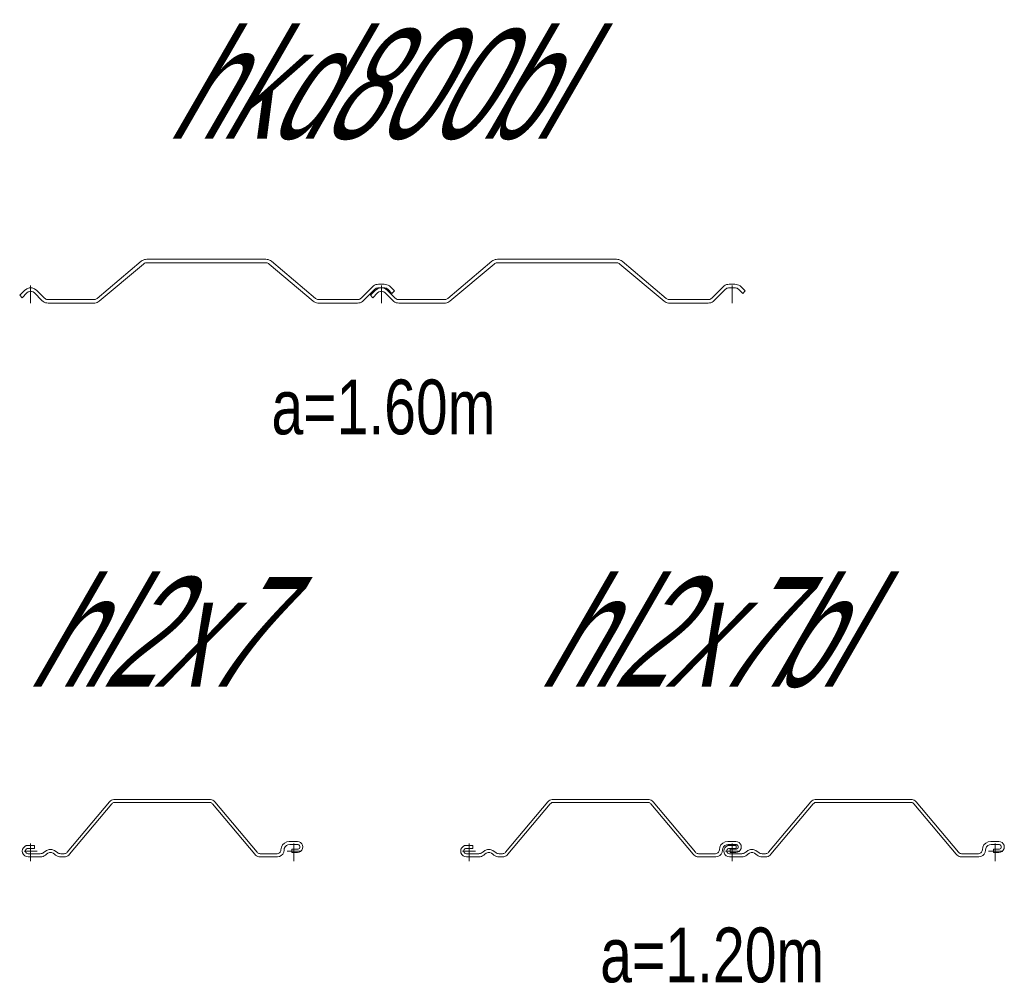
# Model space of a CAD drawing. Extents: x 1.5 to 9.7, y -20.6 to -8.6.
# Tile 7 of 13: x 7.5 to 9.7, y -16.8 to -14.6. Entities that reach past the tile are written whole.
import ezdxf
from ezdxf.enums import TextEntityAlignment as Align

# ---------------------------------------------------------------- set-up
doc = ezdxf.new("R2010")
doc.units = 0
doc.header["$MEASUREMENT"] = 0
doc.linetypes.add('AUSGEZOGEN', pattern=[0])
doc.layers.add('FREIER_TEXT', color=2, linetype='AUSGEZOGEN')
doc.layers.add('STAHL', color=9, linetype='AUSGEZOGEN', lineweight=13)

# ---------------------------------------------------------------- blocks, each defined once
blk = doc.blocks.new('hkd800bl')
at = {"layer": 'STAHL'}
for p, q in [((0.25207, 0.07532), (0.15135, -0.00919)), ((0.15649, -0.01532), (0.25721, 0.06919)), ((0.25432, 0.07696), (0.25207, 0.07532)), ((0.25679, 0.07827), (0.25432, 0.07696)), ((0.25941, 0.07922), (0.25679, 0.07827)), ((0.25721, 0.06919), (0.25856, 0.07018)), ((0.25856, 0.07018), (0.26004, 0.07096)), ((0.26214, 0.0798), (0.25941, 0.07922)), ((0.26004, 0.07096), (0.26161, 0.07153)), ((0.26161, 0.07153), (0.26325, 0.07188)), ((0.26492, 0.08), (0.26214, 0.0798)), ((0.26325, 0.07188), (0.26492, 0.072)), ((0.53636, 0.08), (0.26492, 0.08)), ((0.26492, 0.072), (0.53636, 0.072)), ((0.53915, 0.0798), (0.53636, 0.08)), ((0.53636, 0.072), (0.53803, 0.07188)), ((0.53803, 0.07188), (0.53967, 0.07153)), ((0.54188, 0.07922), (0.53915, 0.0798)), ((0.53967, 0.07153), (0.54124, 0.07096)), ((0.54124, 0.07096), (0.54272, 0.07018)), ((0.5445, 0.07827), (0.54188, 0.07922)), ((0.54272, 0.07018), (0.54408, 0.06919)), ((0.54408, 0.06919), (0.6448, -0.01532)), ((0.54696, 0.07696), (0.5445, 0.07827)), ((0.54922, 0.07532), (0.54696, 0.07696)), ((0.64994, -0.00919), (0.54922, 0.07532)), ((1.05207, 0.07532), (0.95135, -0.00919)), ((0.95649, -0.01532), (1.05721, 0.06919)), ((1.05432, 0.07696), (1.05207, 0.07532)), ((1.05679, 0.07827), (1.05432, 0.07696)), ((1.05941, 0.07922), (1.05679, 0.07827)), ((1.05721, 0.06919), (1.05856, 0.07018)), ((1.05856, 0.07018), (1.06004, 0.07096)), ((1.06214, 0.0798), (1.05941, 0.07922)), ((1.06004, 0.07096), (1.06161, 0.07153)), ((1.06161, 0.07153), (1.06325, 0.07188)), ((1.06492, 0.08), (1.06214, 0.0798)), ((1.06325, 0.07188), (1.06492, 0.072)), ((1.33636, 0.08), (1.06492, 0.08)), ((1.06492, 0.072), (1.33636, 0.072)), ((1.33915, 0.0798), (1.33636, 0.08)), ((1.33636, 0.072), (1.33803, 0.07188)), ((1.33803, 0.07188), (1.33967, 0.07153)), ((1.34188, 0.07922), (1.33915, 0.0798)), ((1.33967, 0.07153), (1.34124, 0.07096)), ((1.34124, 0.07096), (1.34272, 0.07018)), ((1.3445, 0.07827), (1.34188, 0.07922)), ((1.34272, 0.07018), (1.34408, 0.06919)), ((1.34408, 0.06919), (1.4448, -0.01532)), ((1.34696, 0.07696), (1.3445, 0.07827)), ((1.34922, 0.07532), (1.34696, 0.07696)), ((1.44994, -0.00919), (1.34922, 0.07532)), ((0.7904, 0.02276), (0.78742, 0.02208)), ((0.79357, 0.023), (0.7904, 0.02276)), ((0.80643, 0.023), (0.79357, 0.023)), ((0.80956, 0.02275), (0.80643, 0.023)), ((0.81261, 0.02202), (0.80956, 0.02275)), ((1.5904, 0.02276), (1.58742, 0.02208)), ((1.59357, 0.023), (1.5904, 0.02276)), ((1.60643, 0.023), (1.59357, 0.023)), ((1.60956, 0.02275), (1.60643, 0.023)), ((1.61261, 0.02202), (1.60956, 0.02275)), ((-0.01414, 0.00886), (-0.025, -0.002)), ((-0.01934, -0.00766), (-0.00848, 0.0032)), ((-0.00908, 0.01254), (-0.01414, 0.00886)), ((-0.00313, 0.01447), (-0.00908, 0.01254)), ((-0.00848, 0.0032), (-0.00545, 0.00541)), ((-0.00545, 0.00541), (-0.00188, 0.00657)), ((0.00313, 0.01447), (-0.00313, 0.01447)), ((-0.00188, 0.00657), (0.00188, 0.00657)), ((0, -0.02), (0, 0.02)), ((0.00188, 0.00657), (0.00545, 0.00541)), ((0.00908, 0.01254), (0.00313, 0.01447)), ((0.00545, 0.00541), (0.00849, 0.0032)), ((0.00849, 0.0032), (0.02583, -0.01414)), ((0.01414, 0.00886), (0.00908, 0.01254)), ((0.03149, -0.00849), (0.01414, 0.00886)), ((0.77943, 0.01714), (0.7538, -0.00849)), ((0.75945, -0.01414), (0.78508, 0.01148)), ((0.78586, 0.00886), (0.775, -0.002)), ((0.78181, 0.01918), (0.77943, 0.01714)), ((0.78066, -0.00766), (0.79152, 0.0032)), ((0.78449, 0.02082), (0.78181, 0.01918)), ((0.78742, 0.02208), (0.78449, 0.02082)), ((0.78508, 0.01148), (0.78651, 0.01271)), ((0.79092, 0.01254), (0.78586, 0.00886)), ((0.78651, 0.01271), (0.78812, 0.01369)), ((0.78812, 0.01369), (0.78983, 0.0144)), ((0.78983, 0.0144), (0.79169, 0.01485)), ((0.79687, 0.01447), (0.79092, 0.01254)), ((0.79152, 0.0032), (0.79455, 0.00541)), ((0.79169, 0.01485), (0.79357, 0.015)), ((0.79357, 0.015), (0.80621, 0.015)), ((0.79455, 0.00541), (0.79812, 0.00657)), ((0.80313, 0.01447), (0.79687, 0.01447)), ((0.79812, 0.00657), (0.80188, 0.00657)), ((0.8, -0.02), (0.8, 0.02)), ((0.8, 0.02), (0.8, -0.02)), ((0.80188, 0.00657), (0.80545, 0.00541)), ((0.80908, 0.01254), (0.80313, 0.01447)), ((0.80545, 0.00541), (0.80849, 0.0032)), ((0.80621, 0.015), (0.80809, 0.01485)), ((0.80809, 0.01485), (0.80992, 0.01441)), ((0.80849, 0.0032), (0.82583, -0.01414)), ((0.81414, 0.00886), (0.80908, 0.01254)), ((0.80992, 0.01441), (0.81166, 0.01369)), ((0.81166, 0.01369), (0.81327, 0.01271)), ((0.81551, 0.02082), (0.81261, 0.02202)), ((0.81327, 0.01271), (0.8147, 0.01148)), ((0.83149, -0.00849), (0.81414, 0.00886)), ((0.8147, 0.01148), (0.82423, 0.00195)), ((0.81819, 0.01918), (0.81551, 0.02082)), ((0.82058, 0.01714), (0.81819, 0.01918)), ((0.83, 0.00772), (0.82058, 0.01714)), ((0.82423, 0.00195), (0.83, 0.00772)), ((1.57943, 0.01714), (1.5538, -0.00849)), ((1.55945, -0.01414), (1.58508, 0.01148)), ((1.58181, 0.01918), (1.57943, 0.01714)), ((1.58449, 0.02082), (1.58181, 0.01918)), ((1.58742, 0.02208), (1.58449, 0.02082)), ((1.58508, 0.01148), (1.58651, 0.01271)), ((1.58651, 0.01271), (1.58812, 0.01369)), ((1.58812, 0.01369), (1.58983, 0.0144)), ((1.58983, 0.0144), (1.59169, 0.01485)), ((1.59169, 0.01485), (1.59357, 0.015)), ((1.59357, 0.015), (1.60621, 0.015)), ((1.6, 0.02), (1.6, -0.02)), ((1.60621, 0.015), (1.60809, 0.01485)), ((1.60809, 0.01485), (1.60992, 0.01441)), ((1.60992, 0.01441), (1.61166, 0.01369)), ((1.61166, 0.01369), (1.61327, 0.01271)), ((1.61551, 0.02082), (1.61261, 0.02202)), ((1.61327, 0.01271), (1.6147, 0.01148)), ((1.6147, 0.01148), (1.62423, 0.00195)), ((1.61819, 0.01918), (1.61551, 0.02082)), ((1.62058, 0.01714), (1.61819, 0.01918)), ((1.63, 0.00772), (1.62058, 0.01714)), ((1.62423, 0.00195), (1.63, 0.00772)), ((-0.025, -0.002), (-0.01934, -0.00766)), ((0.02583, -0.01414), (0.02822, -0.01618)), ((0.02822, -0.01618), (0.03089, -0.01782)), ((0.03089, -0.01782), (0.03379, -0.01902)), ((0.03292, -0.00971), (0.03149, -0.00849)), ((0.03452, -0.01069), (0.03292, -0.00971)), ((0.03379, -0.01902), (0.03684, -0.01975)), ((0.03626, -0.01141), (0.03452, -0.01069)), ((0.03809, -0.01185), (0.03626, -0.01141)), ((0.03684, -0.01975), (0.03997, -0.02)), ((0.03997, -0.012), (0.03809, -0.01185)), ((0.14363, -0.012), (0.03997, -0.012)), ((0.03997, -0.02), (0.14363, -0.02)), ((0.1453, -0.01188), (0.14363, -0.012)), ((0.14363, -0.02), (0.14642, -0.01981)), ((0.14694, -0.01154), (0.1453, -0.01188)), ((0.14642, -0.01981), (0.14915, -0.01923)), ((0.14851, -0.01096), (0.14694, -0.01154)), ((0.14999, -0.01018), (0.14851, -0.01096)), ((0.14915, -0.01923), (0.15177, -0.01827)), ((0.15135, -0.00919), (0.14999, -0.01018)), ((0.15177, -0.01827), (0.15423, -0.01696)), ((0.15423, -0.01696), (0.15649, -0.01532)), ((0.6448, -0.01532), (0.64705, -0.01696)), ((0.64705, -0.01696), (0.64952, -0.01827)), ((0.64952, -0.01827), (0.65214, -0.01923)), ((0.65129, -0.01018), (0.64994, -0.00919)), ((0.65277, -0.01096), (0.65129, -0.01018)), ((0.65214, -0.01923), (0.65487, -0.01981)), ((0.65434, -0.01154), (0.65277, -0.01096)), ((0.65598, -0.01188), (0.65434, -0.01154)), ((0.65487, -0.01981), (0.65765, -0.02)), ((0.65765, -0.012), (0.65598, -0.01188)), ((0.74531, -0.012), (0.65765, -0.012)), ((0.65765, -0.02), (0.74531, -0.02)), ((0.74719, -0.01185), (0.74531, -0.012)), ((0.74531, -0.02), (0.74844, -0.01975)), ((0.74902, -0.01141), (0.74719, -0.01185)), ((0.74844, -0.01975), (0.75149, -0.01902)), ((0.75076, -0.01069), (0.74902, -0.01141)), ((0.75237, -0.00971), (0.75076, -0.01069)), ((0.75149, -0.01902), (0.75439, -0.01782)), ((0.7538, -0.00849), (0.75237, -0.00971)), ((0.75439, -0.01782), (0.75707, -0.01618)), ((0.75707, -0.01618), (0.75945, -0.01414)), ((0.775, -0.002), (0.78066, -0.00766)), ((0.82583, -0.01414), (0.82822, -0.01618)), ((0.82822, -0.01618), (0.83089, -0.01782)), ((0.83089, -0.01782), (0.83379, -0.01902)), ((0.83292, -0.00971), (0.83149, -0.00849)), ((0.83452, -0.01069), (0.83292, -0.00971)), ((0.83379, -0.01902), (0.83684, -0.01975)), ((0.83626, -0.01141), (0.83452, -0.01069)), ((0.83809, -0.01185), (0.83626, -0.01141)), ((0.83684, -0.01975), (0.83997, -0.02)), ((0.83997, -0.012), (0.83809, -0.01185)), ((0.94363, -0.012), (0.83997, -0.012)), ((0.83997, -0.02), (0.94363, -0.02)), ((0.9453, -0.01188), (0.94363, -0.012)), ((0.94363, -0.02), (0.94642, -0.01981)), ((0.94694, -0.01154), (0.9453, -0.01188)), ((0.94642, -0.01981), (0.94915, -0.01923)), ((0.94851, -0.01096), (0.94694, -0.01154)), ((0.94999, -0.01018), (0.94851, -0.01096)), ((0.94915, -0.01923), (0.95177, -0.01827)), ((0.95135, -0.00919), (0.94999, -0.01018)), ((0.95177, -0.01827), (0.95423, -0.01696)), ((0.95423, -0.01696), (0.95649, -0.01532)), ((1.4448, -0.01532), (1.44705, -0.01696)), ((1.44705, -0.01696), (1.44952, -0.01827)), ((1.44952, -0.01827), (1.45214, -0.01923)), ((1.45129, -0.01018), (1.44994, -0.00919)), ((1.45277, -0.01096), (1.45129, -0.01018)), ((1.45214, -0.01923), (1.45487, -0.01981)), ((1.45434, -0.01154), (1.45277, -0.01096)), ((1.45598, -0.01188), (1.45434, -0.01154)), ((1.45487, -0.01981), (1.45765, -0.02)), ((1.45765, -0.012), (1.45598, -0.01188)), ((1.54531, -0.012), (1.45765, -0.012)), ((1.45765, -0.02), (1.54531, -0.02)), ((1.54719, -0.01185), (1.54531, -0.012)), ((1.54531, -0.02), (1.54844, -0.01975)), ((1.54902, -0.01141), (1.54719, -0.01185)), ((1.54844, -0.01975), (1.55149, -0.01902)), ((1.55076, -0.01069), (1.54902, -0.01141)), ((1.55237, -0.00971), (1.55076, -0.01069)), ((1.55149, -0.01902), (1.55439, -0.01782)), ((1.5538, -0.00849), (1.55237, -0.00971)), ((1.55439, -0.01782), (1.55707, -0.01618)), ((1.55707, -0.01618), (1.55945, -0.01414))]:
    blk.add_line(p, q, dxfattribs=at)
blk = doc.blocks.new('hl2x7')
at = {"layer": 'STAHL'}
for p, q in [((0.18196, 0.11426), (0.17999, 0.11228)), ((0.18425, 0.11586), (0.18196, 0.11426)), ((0.18677, 0.11703), (0.18425, 0.11586)), ((0.18947, 0.11776), (0.18677, 0.11703)), ((0.19225, 0.118), (0.18947, 0.11776)), ((0.40776, 0.118), (0.19225, 0.118)), ((0.41053, 0.11776), (0.40776, 0.118)), ((0.41323, 0.11703), (0.41053, 0.11776)), ((0.41576, 0.11586), (0.41323, 0.11703)), ((0.41804, 0.11426), (0.41576, 0.11586)), ((0.42001, 0.11228), (0.41804, 0.11426)), ((0.17999, 0.11228), (0.08343, -0.00279)), ((0.0888, -0.00729), (0.18535, 0.10778)), ((0.18535, 0.10778), (0.18646, 0.10889)), ((0.18646, 0.10889), (0.18775, 0.10979)), ((0.18775, 0.10979), (0.18917, 0.11046)), ((0.18917, 0.11046), (0.19068, 0.11086)), ((0.19068, 0.11086), (0.19225, 0.111)), ((0.19225, 0.111), (0.40776, 0.111)), ((0.40776, 0.111), (0.40932, 0.11086)), ((0.40932, 0.11086), (0.41083, 0.11046)), ((0.41083, 0.11046), (0.41226, 0.10979)), ((0.41226, 0.10979), (0.41354, 0.10889)), ((0.41354, 0.10889), (0.41465, 0.10778)), ((0.41465, 0.10778), (0.5112, -0.00729)), ((0.51657, -0.00279), (0.42001, 0.11228)), ((-0.01836, 0.00402), (-0.019, 0)), ((-0.019, 0), (-0.01839, -0.00402)), ((-0.01652, 0.00764), (-0.01836, 0.00402)), ((-0.01364, 0.01052), (-0.01652, 0.00764)), ((-0.015, 0), (0.015, 0)), ((-0.01002, 0.01236), (-0.01364, 0.01052)), ((-0.012, 0), (-0.01171, 0.00185)), ((-0.01171, -0.00185), (-0.012, 0)), ((-0.01171, 0.00185), (-0.01085, 0.00353)), ((-0.01085, 0.00353), (-0.00953, 0.00485)), ((-0.006, 0.013), (-0.01002, 0.01236)), ((-0.00953, 0.00485), (-0.00785, 0.00571)), ((-0.00785, 0.00571), (-0.006, 0.006)), ((0.009, 0.013), (-0.006, 0.013)), ((-0.006, 0.006), (0.009, 0.006)), ((0, -0.013), (0, 0.017)), ((0.009, 0.006), (0.009, 0.013)), ((0.03626, 0.00149), (0.03119, -0.00219)), ((0.04221, 0.00342), (0.03626, 0.00149)), ((0.04846, 0.00342), (0.04221, 0.00342)), ((0.05441, 0.00149), (0.04846, 0.00342)), ((0.05952, -0.00225), (0.05441, 0.00149)), ((0.57056, 0.00022), (0.56928, -0.00229)), ((0.571, 0.003), (0.57056, 0.00022)), ((0.57193, 0.00887), (0.571, 0.003)), ((0.57463, 0.01417), (0.57193, 0.00887)), ((0.57883, 0.01837), (0.57463, 0.01417)), ((0.57727, -0.00264), (0.578, 0.002)), ((0.578, 0.002), (0.57864, 0.00596)), ((0.57864, 0.00596), (0.58044, 0.0097)), ((0.58413, 0.02107), (0.57883, 0.01837)), ((0.58044, 0.0097), (0.58336, 0.01252)), ((0.58336, 0.01252), (0.58698, 0.01436)), ((0.59, 0.022), (0.58413, 0.02107)), ((0.585, 0), (0.615, 0)), ((0.58698, 0.01436), (0.591, 0.015)), ((0.6085, 0.022), (0.59, 0.022)), ((0.591, 0.015), (0.6085, 0.015)), ((0.596, 0.004), (0.596, -0.003)), ((0.6085, 0.004), (0.596, 0.004)), ((0.6, -0.013), (0.6, 0.017)), ((0.61236, 0.02139), (0.6085, 0.022)), ((0.6085, 0.015), (0.6102, 0.01473)), ((0.6102, 0.00427), (0.6085, 0.004)), ((0.6102, 0.01473), (0.61173, 0.01395)), ((0.61173, 0.00505), (0.6102, 0.00427)), ((0.61173, 0.01395), (0.61295, 0.01273)), ((0.61295, 0.00627), (0.61173, 0.00505)), ((0.61585, 0.01961), (0.61236, 0.02139)), ((0.61295, 0.01273), (0.61373, 0.0112)), ((0.61373, 0.0078), (0.61295, 0.00627)), ((0.61373, 0.0112), (0.614, 0.0095)), ((0.614, 0.0095), (0.61373, 0.0078)), ((0.61857, 0.01687), (0.61585, 0.01961)), ((0.61585, -0.00061), (0.61861, 0.00215)), ((0.62039, 0.01336), (0.61857, 0.01687)), ((0.61861, 0.00215), (0.62039, 0.00564)), ((0.621, 0.0095), (0.62039, 0.01336)), ((0.62039, 0.00564), (0.621, 0.0095)), ((-0.01839, -0.00402), (-0.01649, -0.0077)), ((-0.01649, -0.0077), (-0.01364, -0.01052)), ((-0.01364, -0.01052), (-0.01002, -0.0124)), ((-0.01085, -0.00353), (-0.01171, -0.00185)), ((-0.00953, -0.00485), (-0.01085, -0.00353)), ((-0.01002, -0.0124), (-0.006, -0.013)), ((-0.00799, -0.00567), (-0.00953, -0.00485)), ((-0.006, -0.006), (-0.00799, -0.00567)), ((0.022, -0.006), (-0.006, -0.006)), ((-0.006, -0.013), (0.02196, -0.01303)), ((0, -0.023), (0, -0.013)), ((0.02196, -0.01303), (0.02513, -0.01275)), ((0.02403, -0.00584), (0.022, -0.006)), ((0.02602, -0.00542), (0.02403, -0.00584)), ((0.02513, -0.01275), (0.02818, -0.01202)), ((0.0279, -0.00458), (0.02602, -0.00542)), ((0.02964, -0.00352), (0.0279, -0.00458)), ((0.02818, -0.01202), (0.03108, -0.01082)), ((0.03119, -0.00219), (0.02964, -0.00352)), ((0.03108, -0.01082), (0.03376, -0.00918)), ((0.03119, -0.00219), (0.03119, -0.00219)), ((0.03119, -0.00219), (0.03119, -0.00219)), ((0.03376, -0.00918), (0.03614, -0.00714)), ((0.03614, -0.00714), (0.03943, -0.00475)), ((0.03614, -0.00714), (0.03614, -0.00714)), ((0.03943, -0.00475), (0.0433, -0.0035)), ((0.0433, -0.0035), (0.04737, -0.0035)), ((0.04737, -0.0035), (0.05124, -0.00475)), ((0.05124, -0.00475), (0.05453, -0.00714)), ((0.05453, -0.00714), (0.05691, -0.00918)), ((0.05453, -0.00714), (0.05453, -0.00714)), ((0.05691, -0.00918), (0.05959, -0.01082)), ((0.06103, -0.00352), (0.05952, -0.00225)), ((0.05959, -0.01082), (0.06249, -0.01202)), ((0.06277, -0.00458), (0.06103, -0.00352)), ((0.06249, -0.01202), (0.06554, -0.01275)), ((0.06465, -0.00536), (0.06277, -0.00458)), ((0.06664, -0.00584), (0.06465, -0.00536)), ((0.06554, -0.01275), (0.06867, -0.013)), ((0.06867, -0.006), (0.06664, -0.00584)), ((0.07652, -0.00605), (0.06867, -0.006)), ((0.06867, -0.013), (0.07654, -0.013)), ((0.0781, -0.00586), (0.07652, -0.00605)), ((0.07654, -0.013), (0.07932, -0.01276)), ((0.07962, -0.00546), (0.0781, -0.00586)), ((0.07932, -0.01276), (0.08201, -0.01204)), ((0.08104, -0.00479), (0.07962, -0.00546)), ((0.08232, -0.00389), (0.08104, -0.00479)), ((0.08201, -0.01204), (0.08454, -0.01086)), ((0.08343, -0.00279), (0.08232, -0.00389)), ((0.08454, -0.01086), (0.08682, -0.00926)), ((0.08682, -0.00926), (0.0888, -0.00729)), ((0.5112, -0.00729), (0.51318, -0.00926)), ((0.51318, -0.00926), (0.51546, -0.01086)), ((0.51546, -0.01086), (0.51793, -0.01199)), ((0.51768, -0.00389), (0.51657, -0.00279)), ((0.51896, -0.00479), (0.51768, -0.00389)), ((0.51793, -0.01199), (0.52068, -0.01276)), ((0.52038, -0.00546), (0.51896, -0.00479)), ((0.5219, -0.00586), (0.52038, -0.00546)), ((0.52068, -0.01276), (0.52346, -0.013)), ((0.52346, -0.006), (0.5219, -0.00586)), ((0.562, -0.006), (0.52346, -0.006)), ((0.52346, -0.013), (0.563, -0.013)), ((0.56478, -0.00556), (0.562, -0.006)), ((0.563, -0.013), (0.56758, -0.01229)), ((0.56728, -0.00421), (0.56478, -0.00556)), ((0.56928, -0.00229), (0.56728, -0.00421)), ((0.56758, -0.01229), (0.57182, -0.01014)), ((0.57182, -0.01014), (0.57514, -0.00682)), ((0.57514, -0.00682), (0.57727, -0.00264)), ((0.596, -0.003), (0.6085, -0.003)), ((0.6, -0.023), (0.6, -0.013)), ((0.6085, -0.003), (0.61229, -0.00242)), ((0.61229, -0.00242), (0.61585, -0.00061))]:
    blk.add_line(p, q, dxfattribs=at)
blk = doc.blocks.new('hl2x7bl')
at = {"layer": 'STAHL'}
for p, q in [((0.18196, 0.11426), (0.17999, 0.11228)), ((0.18425, 0.11586), (0.18196, 0.11426)), ((0.18677, 0.11703), (0.18425, 0.11586)), ((0.18947, 0.11776), (0.18677, 0.11703)), ((0.19225, 0.118), (0.18947, 0.11776)), ((0.40776, 0.118), (0.19225, 0.118)), ((0.41053, 0.11776), (0.40776, 0.118)), ((0.41323, 0.11703), (0.41053, 0.11776)), ((0.41576, 0.11586), (0.41323, 0.11703)), ((0.41804, 0.11426), (0.41576, 0.11586)), ((0.42001, 0.11228), (0.41804, 0.11426)), ((0.78196, 0.11426), (0.77999, 0.11228)), ((0.78425, 0.11586), (0.78196, 0.11426)), ((0.78677, 0.11703), (0.78425, 0.11586)), ((0.78947, 0.11776), (0.78677, 0.11703)), ((0.79225, 0.118), (0.78947, 0.11776)), ((1.00776, 0.118), (0.79225, 0.118)), ((1.01053, 0.11776), (1.00776, 0.118)), ((1.01323, 0.11703), (1.01053, 0.11776)), ((1.01576, 0.11586), (1.01323, 0.11703)), ((1.01804, 0.11426), (1.01576, 0.11586)), ((1.02001, 0.11228), (1.01804, 0.11426)), ((0.17999, 0.11228), (0.08343, -0.00279)), ((0.0888, -0.00729), (0.18535, 0.10778)), ((0.18535, 0.10778), (0.18646, 0.10889)), ((0.18646, 0.10889), (0.18775, 0.10979)), ((0.18775, 0.10979), (0.18917, 0.11046)), ((0.18917, 0.11046), (0.19068, 0.11086)), ((0.19068, 0.11086), (0.19225, 0.111)), ((0.19225, 0.111), (0.40776, 0.111)), ((0.40776, 0.111), (0.40932, 0.11086)), ((0.40932, 0.11086), (0.41083, 0.11046)), ((0.41083, 0.11046), (0.41226, 0.10979)), ((0.41226, 0.10979), (0.41354, 0.10889)), ((0.41354, 0.10889), (0.41465, 0.10778)), ((0.41465, 0.10778), (0.5112, -0.00729)), ((0.51657, -0.00279), (0.42001, 0.11228)), ((0.77999, 0.11228), (0.68343, -0.00279)), ((0.6888, -0.00729), (0.78535, 0.10778)), ((0.78535, 0.10778), (0.78646, 0.10889)), ((0.78646, 0.10889), (0.78775, 0.10979)), ((0.78775, 0.10979), (0.78917, 0.11046)), ((0.78917, 0.11046), (0.79068, 0.11086)), ((0.79068, 0.11086), (0.79225, 0.111)), ((0.79225, 0.111), (1.00776, 0.111)), ((1.00776, 0.111), (1.00932, 0.11086)), ((1.00932, 0.11086), (1.01083, 0.11046)), ((1.01083, 0.11046), (1.01226, 0.10979)), ((1.01226, 0.10979), (1.01354, 0.10889)), ((1.01354, 0.10889), (1.01465, 0.10778)), ((1.01465, 0.10778), (1.1112, -0.00729)), ((1.11657, -0.00279), (1.02001, 0.11228)), ((-0.01836, 0.00402), (-0.019, 0)), ((-0.019, 0), (-0.01839, -0.00402)), ((-0.01652, 0.00764), (-0.01836, 0.00402)), ((-0.01364, 0.01052), (-0.01652, 0.00764)), ((-0.015, 0), (0.015, 0)), ((-0.01002, 0.01236), (-0.01364, 0.01052)), ((-0.012, 0), (-0.01171, 0.00185)), ((-0.01171, -0.00185), (-0.012, 0)), ((-0.01171, 0.00185), (-0.01085, 0.00353)), ((-0.01085, 0.00353), (-0.00953, 0.00485)), ((-0.006, 0.013), (-0.01002, 0.01236)), ((-0.00953, 0.00485), (-0.00785, 0.00571)), ((-0.00785, 0.00571), (-0.006, 0.006)), ((0.009, 0.013), (-0.006, 0.013)), ((-0.006, 0.006), (0.009, 0.006)), ((0, -0.013), (0, 0.017)), ((0.009, 0.006), (0.009, 0.013)), ((0.03626, 0.00149), (0.03119, -0.00219)), ((0.04221, 0.00342), (0.03626, 0.00149)), ((0.04846, 0.00342), (0.04221, 0.00342)), ((0.05441, 0.00149), (0.04846, 0.00342)), ((0.05952, -0.00225), (0.05441, 0.00149)), ((0.57056, 0.00022), (0.56928, -0.00229)), ((0.571, 0.003), (0.57056, 0.00022)), ((0.57193, 0.00887), (0.571, 0.003)), ((0.57463, 0.01417), (0.57193, 0.00887)), ((0.57883, 0.01837), (0.57463, 0.01417)), ((0.57727, -0.00264), (0.578, 0.002)), ((0.578, 0.002), (0.57864, 0.00596)), ((0.57864, 0.00596), (0.58044, 0.0097)), ((0.58413, 0.02107), (0.57883, 0.01837)), ((0.58044, 0.0097), (0.58336, 0.01252)), ((0.58164, 0.00402), (0.581, 0)), ((0.581, 0), (0.58161, -0.00402)), ((0.58348, 0.00764), (0.58164, 0.00402)), ((0.58336, 0.01252), (0.58698, 0.01436)), ((0.58636, 0.01052), (0.58348, 0.00764)), ((0.59, 0.022), (0.58413, 0.02107)), ((0.585, 0), (0.615, 0)), ((0.585, 0), (0.615, 0)), ((0.58998, 0.01236), (0.58636, 0.01052)), ((0.58698, 0.01436), (0.591, 0.015)), ((0.588, 0), (0.58829, 0.00185)), ((0.58829, -0.00185), (0.588, 0)), ((0.58829, 0.00185), (0.58915, 0.00353)), ((0.58915, 0.00353), (0.59047, 0.00485)), ((0.594, 0.013), (0.58998, 0.01236)), ((0.6085, 0.022), (0.59, 0.022)), ((0.59047, 0.00485), (0.59215, 0.00571)), ((0.591, 0.015), (0.6085, 0.015)), ((0.59215, 0.00571), (0.594, 0.006)), ((0.609, 0.013), (0.594, 0.013)), ((0.594, 0.006), (0.609, 0.006)), ((0.596, 0.004), (0.596, -0.003)), ((0.6085, 0.004), (0.596, 0.004)), ((0.6, -0.013), (0.6, 0.017)), ((0.6, -0.013), (0.6, 0.017)), ((0.61236, 0.02139), (0.6085, 0.022)), ((0.6085, 0.015), (0.6102, 0.01473)), ((0.6102, 0.00427), (0.6085, 0.004)), ((0.609, 0.006), (0.609, 0.013)), ((0.6102, 0.01473), (0.61173, 0.01395)), ((0.61173, 0.00505), (0.6102, 0.00427)), ((0.61173, 0.01395), (0.61295, 0.01273)), ((0.61295, 0.00627), (0.61173, 0.00505)), ((0.61585, 0.01961), (0.61236, 0.02139)), ((0.61295, 0.01273), (0.61373, 0.0112)), ((0.61373, 0.0078), (0.61295, 0.00627)), ((0.61373, 0.0112), (0.614, 0.0095)), ((0.614, 0.0095), (0.61373, 0.0078)), ((0.61857, 0.01687), (0.61585, 0.01961)), ((0.61585, -0.00061), (0.61861, 0.00215)), ((0.62039, 0.01336), (0.61857, 0.01687)), ((0.61861, 0.00215), (0.62039, 0.00564)), ((0.621, 0.0095), (0.62039, 0.01336)), ((0.62039, 0.00564), (0.621, 0.0095)), ((0.63626, 0.00149), (0.63119, -0.00219)), ((0.64221, 0.00342), (0.63626, 0.00149)), ((0.64846, 0.00342), (0.64221, 0.00342)), ((0.65441, 0.00149), (0.64846, 0.00342)), ((0.65952, -0.00225), (0.65441, 0.00149)), ((1.17056, 0.00022), (1.16928, -0.00229)), ((1.171, 0.003), (1.17056, 0.00022)), ((1.17193, 0.00887), (1.171, 0.003)), ((1.17463, 0.01417), (1.17193, 0.00887)), ((1.17883, 0.01837), (1.17463, 0.01417)), ((1.17727, -0.00264), (1.178, 0.002)), ((1.178, 0.002), (1.17864, 0.00596)), ((1.17864, 0.00596), (1.18044, 0.0097)), ((1.18413, 0.02107), (1.17883, 0.01837)), ((1.18044, 0.0097), (1.18336, 0.01252)), ((1.18336, 0.01252), (1.18698, 0.01436)), ((1.19, 0.022), (1.18413, 0.02107)), ((1.185, 0), (1.215, 0)), ((1.18698, 0.01436), (1.191, 0.015)), ((1.2085, 0.022), (1.19, 0.022)), ((1.191, 0.015), (1.2085, 0.015)), ((1.196, 0.004), (1.196, -0.003)), ((1.2085, 0.004), (1.196, 0.004)), ((1.2, -0.013), (1.2, 0.017)), ((1.21236, 0.02139), (1.2085, 0.022)), ((1.2085, 0.015), (1.2102, 0.01473)), ((1.2102, 0.00427), (1.2085, 0.004)), ((1.2102, 0.01473), (1.21173, 0.01395)), ((1.21173, 0.00505), (1.2102, 0.00427)), ((1.21173, 0.01395), (1.21295, 0.01273)), ((1.21295, 0.00627), (1.21173, 0.00505)), ((1.21585, 0.01961), (1.21236, 0.02139)), ((1.21295, 0.01273), (1.21373, 0.0112)), ((1.21373, 0.0078), (1.21295, 0.00627)), ((1.21373, 0.0112), (1.214, 0.0095)), ((1.214, 0.0095), (1.21373, 0.0078)), ((1.21857, 0.01687), (1.21585, 0.01961)), ((1.21585, -0.00061), (1.21861, 0.00215)), ((1.22039, 0.01336), (1.21857, 0.01687)), ((1.21861, 0.00215), (1.22039, 0.00564)), ((1.221, 0.0095), (1.22039, 0.01336)), ((1.22039, 0.00564), (1.221, 0.0095)), ((-0.01839, -0.00402), (-0.01649, -0.0077)), ((-0.01649, -0.0077), (-0.01364, -0.01052)), ((-0.01364, -0.01052), (-0.01002, -0.0124)), ((-0.01085, -0.00353), (-0.01171, -0.00185)), ((-0.00953, -0.00485), (-0.01085, -0.00353)), ((-0.01002, -0.0124), (-0.006, -0.013)), ((-0.00799, -0.00567), (-0.00953, -0.00485)), ((-0.006, -0.006), (-0.00799, -0.00567)), ((0.022, -0.006), (-0.006, -0.006)), ((-0.006, -0.013), (0.02196, -0.01303)), ((0, -0.023), (0, -0.013)), ((0.02196, -0.01303), (0.02513, -0.01275)), ((0.02403, -0.00584), (0.022, -0.006)), ((0.02602, -0.00542), (0.02403, -0.00584)), ((0.02513, -0.01275), (0.02818, -0.01202)), ((0.0279, -0.00458), (0.02602, -0.00542)), ((0.02964, -0.00352), (0.0279, -0.00458)), ((0.02818, -0.01202), (0.03108, -0.01082)), ((0.03119, -0.00219), (0.02964, -0.00352)), ((0.03108, -0.01082), (0.03376, -0.00918)), ((0.03119, -0.00219), (0.03119, -0.00219)), ((0.03119, -0.00219), (0.03119, -0.00219)), ((0.03376, -0.00918), (0.03614, -0.00714)), ((0.03614, -0.00714), (0.03943, -0.00475)), ((0.03614, -0.00714), (0.03614, -0.00714)), ((0.03943, -0.00475), (0.0433, -0.0035)), ((0.0433, -0.0035), (0.04737, -0.0035)), ((0.04737, -0.0035), (0.05124, -0.00475)), ((0.05124, -0.00475), (0.05453, -0.00714)), ((0.05453, -0.00714), (0.05691, -0.00918)), ((0.05453, -0.00714), (0.05453, -0.00714)), ((0.05691, -0.00918), (0.05959, -0.01082)), ((0.06103, -0.00352), (0.05952, -0.00225)), ((0.05959, -0.01082), (0.06249, -0.01202)), ((0.06277, -0.00458), (0.06103, -0.00352)), ((0.06249, -0.01202), (0.06554, -0.01275)), ((0.06465, -0.00536), (0.06277, -0.00458)), ((0.06664, -0.00584), (0.06465, -0.00536)), ((0.06554, -0.01275), (0.06867, -0.013)), ((0.06867, -0.006), (0.06664, -0.00584)), ((0.07652, -0.00605), (0.06867, -0.006)), ((0.06867, -0.013), (0.07654, -0.013)), ((0.0781, -0.00586), (0.07652, -0.00605)), ((0.07654, -0.013), (0.07932, -0.01276)), ((0.07962, -0.00546), (0.0781, -0.00586)), ((0.07932, -0.01276), (0.08201, -0.01204)), ((0.08104, -0.00479), (0.07962, -0.00546)), ((0.08232, -0.00389), (0.08104, -0.00479)), ((0.08201, -0.01204), (0.08454, -0.01086)), ((0.08343, -0.00279), (0.08232, -0.00389)), ((0.08454, -0.01086), (0.08682, -0.00926)), ((0.08682, -0.00926), (0.0888, -0.00729)), ((0.5112, -0.00729), (0.51318, -0.00926)), ((0.51318, -0.00926), (0.51546, -0.01086)), ((0.51546, -0.01086), (0.51793, -0.01199)), ((0.51768, -0.00389), (0.51657, -0.00279)), ((0.51896, -0.00479), (0.51768, -0.00389)), ((0.51793, -0.01199), (0.52068, -0.01276)), ((0.52038, -0.00546), (0.51896, -0.00479)), ((0.5219, -0.00586), (0.52038, -0.00546)), ((0.52068, -0.01276), (0.52346, -0.013)), ((0.52346, -0.006), (0.5219, -0.00586)), ((0.562, -0.006), (0.52346, -0.006)), ((0.52346, -0.013), (0.563, -0.013)), ((0.56478, -0.00556), (0.562, -0.006)), ((0.563, -0.013), (0.56758, -0.01229)), ((0.56728, -0.00421), (0.56478, -0.00556)), ((0.56928, -0.00229), (0.56728, -0.00421)), ((0.56758, -0.01229), (0.57182, -0.01014)), ((0.57182, -0.01014), (0.57514, -0.00682)), ((0.57514, -0.00682), (0.57727, -0.00264)), ((0.58161, -0.00402), (0.58351, -0.0077)), ((0.58351, -0.0077), (0.58636, -0.01052)), ((0.58636, -0.01052), (0.58998, -0.0124)), ((0.58915, -0.00353), (0.58829, -0.00185)), ((0.59047, -0.00485), (0.58915, -0.00353)), ((0.58998, -0.0124), (0.594, -0.013)), ((0.59201, -0.00567), (0.59047, -0.00485)), ((0.594, -0.006), (0.59201, -0.00567)), ((0.622, -0.006), (0.594, -0.006)), ((0.594, -0.013), (0.62196, -0.01303)), ((0.596, -0.003), (0.6085, -0.003)), ((0.6, -0.023), (0.6, -0.013)), ((0.6, -0.023), (0.6, -0.013)), ((0.6085, -0.003), (0.61229, -0.00242)), ((0.61229, -0.00242), (0.61585, -0.00061)), ((0.62196, -0.01303), (0.62513, -0.01275)), ((0.62403, -0.00584), (0.622, -0.006)), ((0.62602, -0.00542), (0.62403, -0.00584)), ((0.62513, -0.01275), (0.62818, -0.01202)), ((0.6279, -0.00458), (0.62602, -0.00542)), ((0.62964, -0.00352), (0.6279, -0.00458)), ((0.62818, -0.01202), (0.63108, -0.01082)), ((0.63119, -0.00219), (0.62964, -0.00352)), ((0.63108, -0.01082), (0.63376, -0.00918)), ((0.63119, -0.00219), (0.63119, -0.00219)), ((0.63119, -0.00219), (0.63119, -0.00219)), ((0.63376, -0.00918), (0.63614, -0.00714)), ((0.63614, -0.00714), (0.63943, -0.00475)), ((0.63614, -0.00714), (0.63614, -0.00714)), ((0.63943, -0.00475), (0.6433, -0.0035)), ((0.6433, -0.0035), (0.64737, -0.0035)), ((0.64737, -0.0035), (0.65124, -0.00475)), ((0.65124, -0.00475), (0.65453, -0.00714)), ((0.65453, -0.00714), (0.65691, -0.00918)), ((0.65453, -0.00714), (0.65453, -0.00714)), ((0.65691, -0.00918), (0.65959, -0.01082)), ((0.66103, -0.00352), (0.65952, -0.00225)), ((0.65959, -0.01082), (0.66249, -0.01202)), ((0.66277, -0.00458), (0.66103, -0.00352)), ((0.66249, -0.01202), (0.66554, -0.01275)), ((0.66465, -0.00536), (0.66277, -0.00458)), ((0.66664, -0.00584), (0.66465, -0.00536)), ((0.66554, -0.01275), (0.66867, -0.013)), ((0.66867, -0.006), (0.66664, -0.00584)), ((0.67652, -0.00605), (0.66867, -0.006)), ((0.66867, -0.013), (0.67654, -0.013)), ((0.6781, -0.00586), (0.67652, -0.00605)), ((0.67654, -0.013), (0.67932, -0.01276)), ((0.67962, -0.00546), (0.6781, -0.00586)), ((0.67932, -0.01276), (0.68201, -0.01204)), ((0.68104, -0.00479), (0.67962, -0.00546)), ((0.68232, -0.00389), (0.68104, -0.00479)), ((0.68201, -0.01204), (0.68454, -0.01086)), ((0.68343, -0.00279), (0.68232, -0.00389)), ((0.68454, -0.01086), (0.68682, -0.00926)), ((0.68682, -0.00926), (0.6888, -0.00729)), ((1.1112, -0.00729), (1.11318, -0.00926)), ((1.11318, -0.00926), (1.11546, -0.01086)), ((1.11546, -0.01086), (1.11793, -0.01199)), ((1.11768, -0.00389), (1.11657, -0.00279)), ((1.11896, -0.00479), (1.11768, -0.00389)), ((1.11793, -0.01199), (1.12068, -0.01276)), ((1.12038, -0.00546), (1.11896, -0.00479)), ((1.1219, -0.00586), (1.12038, -0.00546)), ((1.12068, -0.01276), (1.12346, -0.013)), ((1.12346, -0.006), (1.1219, -0.00586)), ((1.162, -0.006), (1.12346, -0.006)), ((1.12346, -0.013), (1.163, -0.013)), ((1.16478, -0.00556), (1.162, -0.006)), ((1.163, -0.013), (1.16758, -0.01229)), ((1.16728, -0.00421), (1.16478, -0.00556)), ((1.16928, -0.00229), (1.16728, -0.00421)), ((1.16758, -0.01229), (1.17182, -0.01014)), ((1.17182, -0.01014), (1.17514, -0.00682)), ((1.17514, -0.00682), (1.17727, -0.00264)), ((1.196, -0.003), (1.2085, -0.003)), ((1.2, -0.023), (1.2, -0.013)), ((1.2085, -0.003), (1.21229, -0.00242)), ((1.21229, -0.00242), (1.21585, -0.00061))]:
    blk.add_line(p, q, dxfattribs=at)

msp = doc.modelspace()

# ---------------------------------------------------------------- block references
at = {"layer": 'STAHL'}
for name, p in [('hkd800bl', (7.5, -15.23)), ('hl2x7', (7.5, -16.5)), ('hl2x7bl', (8.5, -16.5))]:
    msp.add_blockref(name, p, dxfattribs=at)

# ---------------------------------------------------------------- texts
at = {"layer": 'FREIER_TEXT', "oblique": 30, "width": 0.65}
for s, p in [('hkd800bl', (8.25, -14.75)), ('hl2x7', (7.75, -16)), ('hl2x7bl', (9, -16))]:
    msp.add_text(s, height=0.25, dxfattribs=at).set_placement(p, align=Align.MIDDLE_CENTER)
at = {"layer": 'FREIER_TEXT', "width": 0.77949}
for s, p in [('a=1.60m', (8.30453, -15.4869)), ('a=1.20m', (9.05453, -16.7369))]:
    msp.add_text(s, height=0.125, dxfattribs=at).set_placement(p, align=Align.MIDDLE_CENTER)

doc.saveas('drawing.dxf')
